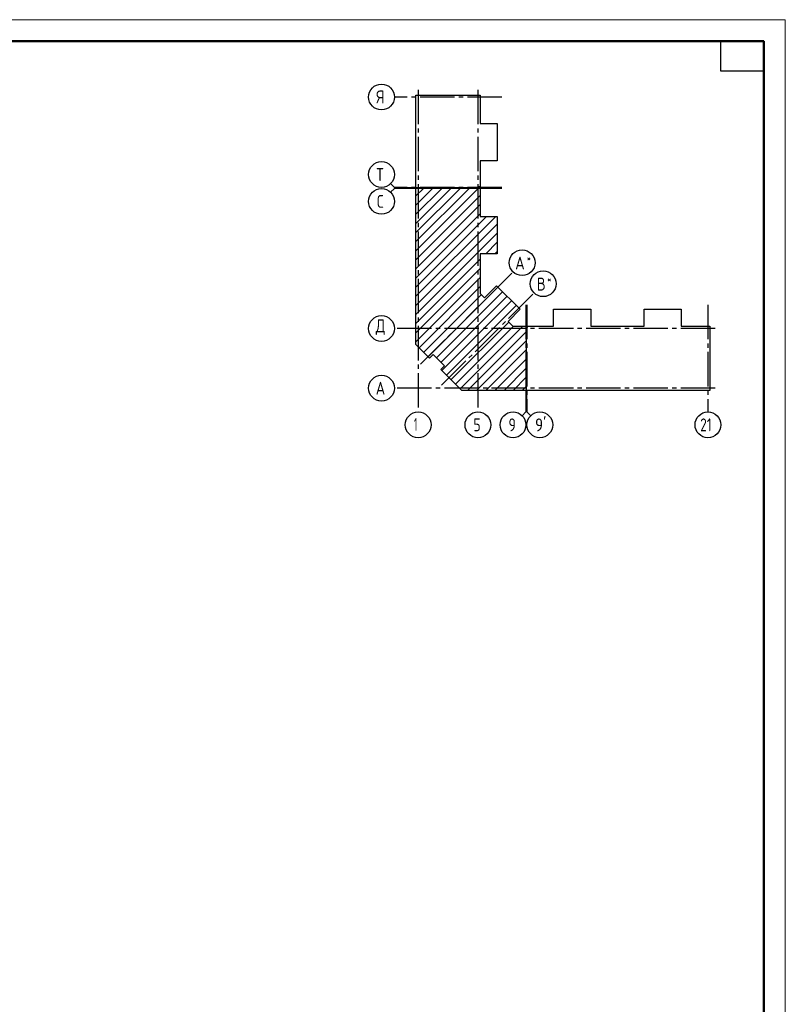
# Model space of a CAD drawing. Header units: millimetres. Extents: x 40580 to 1930067, y -240640 to 81020.
# Tile 216 of 256: x 695693 to 713499, y -203890 to -180970. Entities that reach past the tile are written whole.
import ezdxf

# ---------------------------------------------------------------- set-up
doc = ezdxf.new("R2010")
doc.units = ezdxf.units.MM
doc.linetypes.add('______5', pattern=[1100, 800, -100, 100, -100])
doc.linetypes.add('CENTER', pattern=[2, 1.25, -0.25, 0.25, -0.25])
doc.layers.add('Standard', color=7, linetype='Continuous', lineweight=25)
doc.layers.add('ОСИ', color=7, linetype='CENTER', lineweight=15)
doc.styles.add('ISOCPEUR', font='isocpeur.ttf')

msp = doc.modelspace()

# ---------------------------------------------------------------- linework, layer by layer
at = {"layer": 'Standard', "color": 7, "linetype": 'Continuous', "lineweight": 13, "transparency": 33554687}
for p, q in [((704408.3, -184874.4), (704320.4, -184786.5)), ((704408.3, -184899.4), (704320.4, -184987.3)), ((704408.3, -184874.4), (704908.3, -184874.4)), ((704408.3, -184899.4), (704908.3, -184899.4)), ((707466.3, -190101.4), (707466.3, -189601.4)), ((707491.3, -190101.4), (707491.3, -189601.4)), ((707466.3, -190101.4), (707378.4, -190189.3)), ((707491.3, -190101.4), (707579.1, -190189.3))]:
    msp.add_line(p, q, dxfattribs=at)
at = {"layer": 'Standard', "color": 7, "linetype": 'Continuous', "lineweight": -3, "transparency": 33554687}
for p, q in [((704908.3, -186135), (706153.8, -184889.4)), ((704908.3, -185710.7), (705729.6, -184889.4)), ((704908.3, -185286.4), (705305.3, -184889.4)), ((704908.3, -186347.1), (706365.9, -184889.4)), ((704908.3, -185922.8), (705941.7, -184889.4)), ((704908.3, -185498.6), (705517.4, -184889.4)), ((704908.3, -185074.3), (705093.2, -184889.4)), ((704908.3, -186559.2), (706404.3, -185063.2)), ((704908.3, -186771.3), (706404.3, -185275.4)), ((704908.3, -186983.5), (706404.3, -185487.5)), ((704908.3, -187407.7), (706763.6, -185552.4)), ((704908.3, -187195.6), (706551.5, -185552.4)), ((704908.3, -187619.9), (706801.3, -185726.9)), ((704908.3, -187832), (706801.3, -185939)), ((706532, -186420.4), (706801.3, -186151.1)), ((704908.3, -188044.1), (706404.3, -186548.1)), ((706744.1, -186420.4), (706801.3, -186363.3)), ((704908.3, -188256.3), (706404.3, -186760.3)), ((704908.3, -188468.4), (706404.3, -186972.4)), ((704982.8, -188606), (706404.3, -187184.6)), ((705194.9, -188818.1), (706816.5, -187196.6)), ((705088.9, -188712.1), (706429.6, -187371.4)), ((705385.9, -188839.3), (706922.6, -187302.6)), ((705491.9, -188945.4), (707028.6, -187408.7)), ((705513.1, -189136.3), (707134.7, -187514.8)), ((705619.2, -189242.4), (707240.8, -187620.8)), ((705725.3, -189348.5), (707065.9, -188007.8)), ((705831.3, -189454.5), (707180.5, -188105.4)), ((705937.4, -189560.6), (707392.6, -188105.4)), ((706108.7, -189601.4), (707476.3, -188233.9)), ((706320.9, -189601.4), (707476.3, -188446)), ((706533, -189601.4), (707476.3, -188658.1)), ((706745.1, -189601.4), (707476.3, -188870.3)), ((706957.3, -189601.4), (707476.3, -189082.4)), ((707169.4, -189601.4), (707476.3, -189294.5)), ((707381.5, -189601.4), (707476.3, -189506.7))]:
    msp.add_line(p, q, dxfattribs=at)
at = {"layer": 'Standard', "color": 7, "linetype": 'Continuous', "lineweight": 13, "transparency": 33554687}
msp.add_lwpolyline([(671499.3, -240370.4), (713499.3, -240370.4), (713499.3, -180970.4), (671499.3, -180970.4), (671499.3, -240370.4)], close=True, dxfattribs=at)
at = {"layer": 'Standard', "color": 7, "linetype": 'Continuous', "lineweight": 50, "transparency": 33554687}
msp.add_lwpolyline([(673499.3, -181470.4), (712999.3, -181470.4), (712999.3, -239870.4), (673499.3, -239870.4), (673499.3, -181470.4)], close=True, dxfattribs=at)
at = {"layer": 'Standard', "color": 7, "linetype": 'Continuous', "lineweight": 25, "transparency": 33554687}
msp.add_lwpolyline([(712999.3, -181470.4), (712999.3, -182170.4), (711999.3, -182170.4), (711999.3, -181470.4), (712999.3, -181470.4)], close=True, dxfattribs=at)
for points in [[(704908.3, -184884.4), (704908.3, -182727.4), (706404.3, -182727.4), (706404.3, -183388.4), (706801.3, -183388.4), (706801.3, -184256.4), (706404.3, -184256.4), (706404.3, -184884.4), (706386.3, -184884.4), (706386.3, -184864.4), (706371.3, -184864.4), (706371.3, -184884.4), (704908.3, -184884.4)], [(704908.3, -188344.4), (704908.3, -184889.4), (705046.3, -184889.4), (705046.3, -184909.4), (705061.3, -184909.4), (705061.3, -184889.4), (706404.3, -184889.4), (706404.3, -185552.4), (706801.3, -185552.4), (706801.3, -186420.4), (706404.3, -186420.4), (706404.3, -187346.1), (706502.1, -187444), (706783, -187163.1), (707332.4, -187712.5), (707051.5, -187993.4), (707163.6, -188105.4), (707476.3, -188105.4), (707476.3, -189601.4), (705978.2, -189601.4), (705490.2, -189113.4), (705575.1, -189028.6), (705307.1, -188760.6), (705222.3, -188845.5), (704908.3, -188531.5), (704908.3, -188344.4)], [(707481.3, -189601.4), (707481.3, -188138.4), (707501.3, -188138.4), (707501.3, -188123.4), (707481.3, -188123.4), (707481.3, -188105.4), (708109.3, -188105.4), (708109.3, -187708.4), (708977.3, -187708.4), (708977.3, -188105.4), (709595.3, -188105.4), (710213.3, -188105.4), (710213.3, -187708.4), (711081.3, -187708.4), (711081.3, -188105.4), (711742.3, -188105.4), (711742.3, -189601.4), (709595.3, -189601.4), (707481.3, -189601.4)]]:
    msp.add_lwpolyline(points, dxfattribs=at)
at = {"layer": 'ОСИ', "color": 8, "linetype": '______5', "lineweight": -3, "transparency": 33554687}
for p, q in [((704961.3, -182600.1), (704961.3, -190101.4)), ((706351.3, -182600.1), (706351.3, -190101.4)), ((706904.3, -182770.4), (704408.3, -182770.4)), ((706904.3, -184874.4), (704408.3, -184874.4)), ((706904.3, -184899.4), (704408.3, -184899.4)), ((705016.5, -188989), (707166.2, -186839.2)), ((705506.5, -189479), (707656.3, -187329.3)), ((707466.3, -187605.4), (707466.3, -190101.4)), ((707491.3, -187605.4), (707491.3, -190101.4)), ((711699.3, -187605.4), (711699.3, -190101.4)), ((711869.6, -188158.4), (704408.3, -188158.4)), ((711869.6, -188158.4), (704408.3, -188158.4)), ((711869.6, -189548.4), (704408.3, -189548.4))]:
    msp.add_line(p, q, dxfattribs=at)
at = {"layer": 'ОСИ', "color": 7, "linetype": 'Continuous', "lineweight": -3, "transparency": 33554687}
for centre in [(704108.3, -182770.4), (704108.3, -184574.4), (704108.3, -185199.4), (707378.4, -186627.1), (707868.4, -187117.1), (704108.3, -188158.4), (704108.3, -188158.4), (704108.3, -189548.4), (704961.3, -190401.4), (706351.3, -190401.4), (707166.3, -190401.4), (707791.3, -190401.4), (711699.3, -190401.4)]:
    msp.add_circle(centre, 300, dxfattribs=at)

# ---------------------------------------------------------------- texts
at = {"layer": 'Standard', "color": 7, "linetype": 'Continuous', "lineweight": 25, "transparency": 33554687, "insert": (711519.3, -190551.4), "char_height": 300, "width": 472.649, "attachment_point": 7, "style": 'ISOCPEUR'}
msp.add_mtext('\\W0.75;21', dxfattribs=at)
at = {"layer": 'ОСИ', "color": 7, "linetype": 'Continuous', "lineweight": 25, "transparency": 33554687, "attachment_point": 7, "style": 'ISOCPEUR'}
for s, insert, char_height, width in [('\\W0.80;Я', (703988.3, -182920.4), 300, 359.839), ('\\W0.80;Т', (703988.3, -184724.4), 300, 359.839), ('\\W0.78;С', (704003.3, -185349.4), 300, 326.834), ('\\W0.82;А', (707216.9, -186784.6), 300, 392.64), ('\\W0.80;*', (707486.9, -186609.6), 180, 215.891), ('\\W0.80;В', (707721.9, -187274.6), 300, 359.83), ('\\W0.80;*', (707961.9, -187099.6), 180, 215.891), ('\\W0.82;Д', (703973.3, -188308.4), 300, 392.64), ('\\W0.82;А', (703973.3, -189698.4), 300, 392.64), ('\\W0.56;1', (704861.3, -190541.4), 300, 233.324), ('\\W0.78;5', (706246.3, -190551.4), 300, 326.843), ('\\W0.78;9', (707061.3, -190551.4), 300, 326.834), ("\\W0.84;9'", (707679.8, -190551.4), 300, 441.038)]:
    msp.add_mtext(s, dxfattribs=dict(at, insert=insert, char_height=char_height, width=width))

doc.saveas('drawing.dxf')
